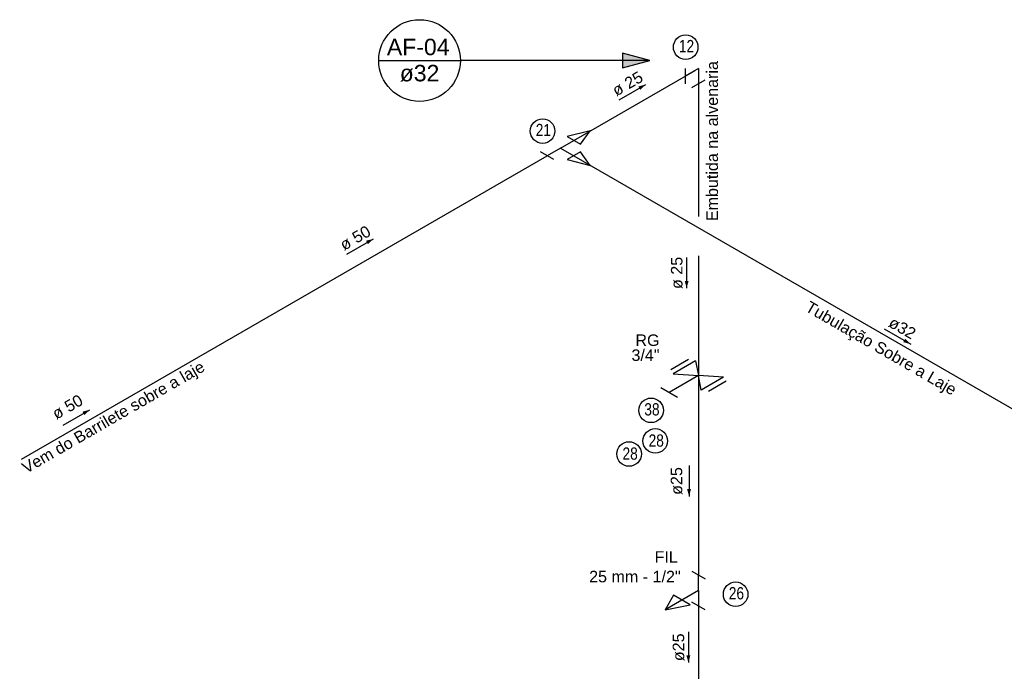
# Model space of a CAD drawing. Header units: millimetres. Extents: x -20654 to 2526, y -8238 to 977.
# Tile 165 of 219: x -10294.54 to -10291.34, y -4088.43 to -4086.31. Entities that reach past the tile are written whole.
import ezdxf

# ---------------------------------------------------------------- set-up
doc = ezdxf.new("R2010")
doc.units = ezdxf.units.MM
for name, color, linetype in [('AF-Condutos', 4, 'Continuous'), ('AF-Conexões', 4, 'Continuous'), ('AF-Sentido conduto', 7, 'Continuous'), ('AF-Textos conduto', 7, 'Continuous'), ('CV-Indicação coluna', 7, 'Continuous'), ('P-PIPE-IDEN', 7, 'Continuous'), ('Simbolos', 7, 'Continuous'), ('Simbolos_int', 8, 'Continuous'), ('Textos', 7, 'Continuous')]:
    doc.layers.add(name, color=color, linetype=linetype)
doc.styles.add('Arial', font='arial.ttf', dxfattribs={"height": 100})
doc.styles.add('Arial_6', font='arial.ttf', dxfattribs={"width": 0.8, "height": 0.04})
doc.styles.add('Arial_9', font='arial.ttf', dxfattribs={"height": 0.0625})

# ---------------------------------------------------------------- blocks, each defined once
blk = doc.blocks.new('Identificador_Conexao - Identificador-1334731-8 DETALHE SANITÁRIO B')
at = {"layer": 'P-PIPE-IDEN'}
blk.add_circle((0, 0), 0.002, dxfattribs=at)
blk = doc.blocks.new('Anotacao_Coluna - Coluna-1332778-9 COBERTURA')
at = {"layer": 'P-PIPE-IDEN'}
blk.add_line((-0.0062, 0), (0.0062, 0), dxfattribs=at)
blk.add_circle((0, 0), 0.0062, dxfattribs=at)

msp = doc.modelspace()

# ---------------------------------------------------------------- hatches: boundary and pattern name
at = {"layer": 'AF-Sentido conduto', "linetype": 'Continuous'}
for points in [[(-10292.5053, -4086.522), (-10292.5295, -4086.5285), (-10292.523, -4086.5397)], [(-10293.3917, -4087.0245), (-10293.4158, -4087.0309), (-10293.4094, -4087.0421)], [(-10292.3722, -4087.1855), (-10292.3657, -4087.1613), (-10292.3786, -4087.1613)], [(-10291.6428, -4087.3674), (-10291.6605, -4087.3497), (-10291.6669, -4087.3609)], [(-10294.3147, -4087.581), (-10294.3389, -4087.5874), (-10294.3324, -4087.5986)], [(-10292.3643, -4087.8631), (-10292.3578, -4087.839), (-10292.3708, -4087.839)], [(-10292.3665, -4088.4045), (-10292.36, -4088.3803), (-10292.373, -4088.3803)]]:
    msp.add_hatch(color=256, dxfattribs=at).paths.add_polyline_path(points)
at = {"layer": 'CV-Indicação coluna'}
msp.add_hatch(color=256, dxfattribs=at).paths.add_polyline_path([(-10292.4918, -4086.4439), (-10292.5811, -4086.42), (-10292.5811, -4086.4679)])

# ---------------------------------------------------------------- linework, layer by layer
at = {"layer": 'AF-Condutos'}
for p, q in [((-10292.7398, -4086.704), (-10292.3447, -4086.4759)), ((-10292.3339, -4086.4821), (-10292.3339, -4086.9517)), ((-10294.5375, -4087.7419), (-10292.8264, -4086.754)), ((-10292.7398, -4086.754), (-10290.4128, -4088.0975)), ((-10292.3339, -4087.0797), (-10292.3339, -4087.4696)), ((-10292.3339, -4087.4696), (-10292.3339, -4088.1196)), ((-10292.3339, -4088.2196), (-10292.3339, -4088.6196))]:
    msp.add_line(p, q, dxfattribs=at)
at = {"layer": 'AF-Conexões'}
for p, q in [((-10292.3772, -4086.4696), (-10292.3772, -4086.5196)), ((-10292.3339, -4086.4696), (-10292.3772, -4086.4946)), ((-10292.3339, -4086.4696), (-10292.3339, -4086.5196)), ((-10292.3555, -4086.5321), (-10292.3122, -4086.5071)), ((-10292.6857, -4086.6728), (-10292.7615, -4086.6915)), ((-10292.7615, -4086.6915), (-10292.7182, -4086.7165)), ((-10292.7182, -4086.7165), (-10292.6857, -4086.6728)), ((-10292.7831, -4086.729), (-10292.7398, -4086.704)), ((-10292.8048, -4086.7665), (-10292.8481, -4086.7415)), ((-10292.7831, -4086.729), (-10292.8264, -4086.754)), ((-10292.7831, -4086.729), (-10292.7398, -4086.754)), ((-10292.7182, -4086.7415), (-10292.7615, -4086.7665)), ((-10292.6857, -4086.7853), (-10292.7182, -4086.7415)), ((-10292.7615, -4086.7665), (-10292.6857, -4086.7853)), ((-10292.3555, -4088.1071), (-10292.3122, -4088.1321)), ((-10292.3339, -4088.1696), (-10292.3339, -4088.1196)), ((-10292.3339, -4088.1696), (-10292.4421, -4088.2321)), ((-10292.4151, -4088.1853), (-10292.4421, -4088.2321)), ((-10292.3609, -4088.2165), (-10292.4151, -4088.1853)), ((-10292.3339, -4088.1696), (-10292.3339, -4088.2196)), ((-10292.4421, -4088.2321), (-10292.3609, -4088.2165)), ((-10292.3122, -4088.2321), (-10292.3555, -4088.2071))]:
    msp.add_line(p, q, dxfattribs=at)
at = {"layer": 'AF-Sentido conduto'}
for points in [[(-10292.5919, -4086.572), (-10292.5053, -4086.522)], [(-10293.4783, -4087.0745), (-10293.3917, -4087.0245)], [(-10292.3722, -4087.0855), (-10292.3722, -4087.1855)], [(-10291.7294, -4087.3174), (-10291.6428, -4087.3674)], [(-10294.4013, -4087.631), (-10294.3147, -4087.581)], [(-10292.3643, -4087.7631), (-10292.3643, -4087.8631)], [(-10292.3665, -4088.3045), (-10292.3665, -4088.4045)]]:
    msp.add_lwpolyline(points, dxfattribs=at)
at = {"layer": 'CV-Indicação coluna'}
for p, q in [((-10292.4918, -4086.4439), (-10292.5811, -4086.42)), ((-10292.5811, -4086.42), (-10292.5811, -4086.4679)), ((-10292.4918, -4086.4439), (-10293.1086, -4086.4439)), ((-10292.5811, -4086.4679), (-10292.4918, -4086.4439))]:
    msp.add_line(p, q, dxfattribs=at)
at = {"layer": 'Simbolos'}
for p, q in [((-10292.3429, -4087.4223), (-10292.4157, -4087.4643)), ((-10292.3429, -4087.4223), (-10292.3339, -4087.4696)), ((-10292.3339, -4087.4696), (-10292.429, -4087.5245)), ((-10292.4157, -4087.4643), (-10292.3339, -4087.4696)), ((-10292.252, -4087.4748), (-10292.3339, -4087.4696)), ((-10292.3247, -4087.5168), (-10292.3337, -4087.4695)), ((-10292.252, -4087.4748), (-10292.3247, -4087.5168)), ((-10292.4563, -4087.5088), (-10292.4017, -4087.5403))]:
    msp.add_line(p, q, dxfattribs=at)
at = {"layer": 'Simbolos_int'}
for p, q in [((-10292.3658, -4087.4174), (-10292.424, -4087.451)), ((-10292.2433, -4087.4881), (-10292.3015, -4087.5217))]:
    msp.add_line(p, q, dxfattribs=at)

# ---------------------------------------------------------------- block references
at = {"layer": 'CV-Indicação coluna', "xscale": 21.43675602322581, "yscale": 21.43675602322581, "zscale": 21.43675602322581}
msp.add_blockref('Anotacao_Coluna - Coluna-1332778-9 COBERTURA', (-10293.2416, -4086.4439), dxfattribs=at)
at = {"layer": 'P-PIPE-IDEN', "xscale": 19.99999999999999, "yscale": 19.99999999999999, "zscale": 19.99999999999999}
for p in [(-10292.3753, -4086.4004), (-10292.8411, -4086.6736), (-10292.4878, -4087.583), (-10292.4745, -4087.6826), (-10292.5596, -4087.7251), (-10292.2127, -4088.1819)]:
    msp.add_blockref('Identificador_Conexao - Identificador-1334731-8 DETALHE SANITÁRIO B', p, dxfattribs=at)

# ---------------------------------------------------------------- texts
at = {"layer": 'AF-Textos conduto', "char_height": 0.0375, "attachment_point": 8, "line_spacing_factor": 0.6, "style": 'Arial'}
for s, insert, width, rotation in [('Embutida na alvenaria ', (-10292.2697, -4086.7063), 0.788309, 90.0002), ('ø 25', (-10292.5549, -4086.5361), 0.180526, 30.0001), ('ø 50', (-10293.4413, -4087.0385), 0.180526, 30.0001), ('ø 25', (-10292.3848, -4087.1355), 0.180526, 90.0002), ('Tubulação Sobre a Laje', (-10291.7541, -4087.4066), 0.877514, 329.9999), ('ø32', (-10291.6798, -4087.3315), 0.180526, 329.9999), ('Vem do Barrilete sobre a laje', (-10294.2237, -4087.631), 0.89445, 30.0001), ('ø 50', (-10294.3779, -4087.5886), 0.180526, 30.0001), ('ø25', (-10292.3855, -4087.8131), 0.180526, 90.0002), ('ø25', (-10292.3791, -4088.3545), 0.180526, 90.0002)]:
    msp.add_mtext(s, dxfattribs=dict(at, insert=insert, width=width, rotation=rotation))
at = {"layer": 'CV-Indicação coluna', "char_height": 0.05359, "attachment_point": 1, "style": 'Arial_9'}
for s, insert, width in [('AF-04', (-10293.3479, -4086.373), 0.256065), ('ø32', (-10293.3061, -4086.4581), 0.15467)]:
    msp.add_mtext(s, dxfattribs=dict(at, insert=insert, width=width))
at = {"layer": 'P-PIPE-IDEN', "char_height": 0.04, "width": 0.06157, "attachment_point": 1, "style": 'Arial_6'}
for s, insert in [('12', (-10292.3975, -4086.377)), ('21', (-10292.8634, -4086.6502)), ('38', (-10292.51, -4087.5597)), ('28', (-10292.496, -4087.6613)), ('28', (-10292.581, -4087.7038)), ('26', (-10292.235, -4088.1585))]:
    msp.add_mtext(s, dxfattribs=dict(at, insert=insert))
at = {"layer": 'Textos', "char_height": 0.0375, "attachment_point": 9, "line_spacing_factor": 0.6, "style": 'Arial'}
for s, insert, width in [('RG', (-10292.4604, -4087.3739), 0.157203), ('3/4"', (-10292.4604, -4087.4226), 0.182812), ('FIL', (-10292.401, -4088.0791), 0.139825), ('25 mm - 1/2"', (-10292.3916, -4088.1435), 0.596056)]:
    msp.add_mtext(s, dxfattribs=dict(at, insert=insert, width=width))

doc.saveas('drawing.dxf')
